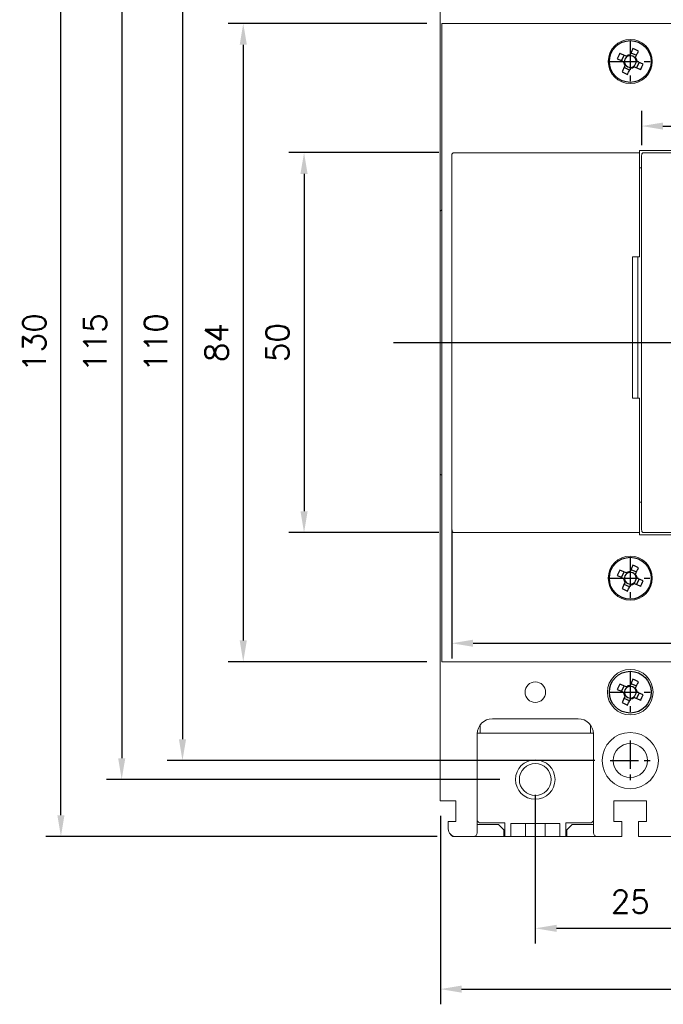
# Model space of a CAD drawing. Extents: x 2148 to 5280, y -907 to 1584.
# Tile 7 of 16: x 4121 to 4205, y 1271 to 1401. Entities that reach past the tile are written whole.
import ezdxf

# ---------------------------------------------------------------- set-up
doc = ezdxf.new("R2010")
doc.units = 0
doc.header["$LTSCALE"] = 3
doc.header["$MEASUREMENT"] = 0
doc.linetypes.add('CENTER', pattern=[2, 1.25, -0.25, 0.25, -0.25])
doc.layers.get('0').update_dxf_attribs({"linetype": 'CONTINUOUS'})
doc.layers.get('Defpoints').update_dxf_attribs({"linetype": 'CONTINUOUS'})
doc.layers.add('cen', color=1, linetype='CENTER')
doc.layers.add('di', color=3, linetype='CONTINUOUS')
doc.styles.add('KIM', font='ROMANS.shx', dxfattribs={"height": 5, "bigfont": 'GSG1.shx'})
doc.styles.get("Standard").update_dxf_attribs({"font": 'romans.shx', "height": 3, "bigfont": 'ghs.shx'})
doc.dimstyles.new('STANDARD$0', dxfattribs={"dimtxt": 5, "dimasz": 5, "dimexe": 1, "dimexo": 2, "dimgap": 2, "dimtad": 1, "dimdec": 4, "dimzin": 12, "dimdsep": 46, "dimtxsty": 'KIM', "dimcen": -1, "dimdle": 0.1, "dimadec": 0, "dimazin": 0, "dimtfac": 1, "dimtdec": 4, "dimtmove": 0, "dimatfit": 3, "dimfxl": 0, "dimtolj": 1, "dimtzin": 0, "dimarcsym": 0})

# ---------------------------------------------------------------- blocks, each defined once
blk = doc.blocks.new('M3')
at = {"color": 4}
for p, q in [((1258.33, 221.58), (1258.67, 222.3)), ((1259.05, 222.12), (1258.95, 222.17)), ((1259.45, 222.35), (1259.41, 222.25)), ((1259.59, 222.64), (1260.31, 222.3)), ((1260.13, 221.92), (1260.17, 222.02)), ((1258.62, 221.45), (1258.72, 221.4)), ((1259.39, 220.33), (1258.67, 220.67)), ((1258.85, 221.05), (1258.8, 220.95)), ((1259.52, 220.62), (1259.57, 220.72)), ((1259.92, 220.85), (1260.02, 220.8)), ((1260.35, 221.52), (1260.25, 221.56)), ((1260.64, 221.38), (1260.3, 220.67))]:
    blk.add_line(p, q, dxfattribs=at)
at = {"color": 4, "flags": 128}
for points in [[(1259.84, 223.18), (1259.79, 223.08), (1259.75, 222.98), (1259.7, 222.87), (1259.65, 222.77), (1259.6, 222.67), (1259.55, 222.56), (1259.5, 222.46), (1259.45, 222.35)], [(1257.79, 221.84), (1257.89, 221.79), (1257.99, 221.74), (1258.1, 221.69), (1258.2, 221.65), (1258.31, 221.6), (1258.41, 221.55), (1258.52, 221.5), (1258.62, 221.45)], [(1258.95, 222.17), (1258.85, 222.22), (1258.74, 222.27), (1258.64, 222.32), (1258.54, 222.36), (1258.43, 222.41), (1258.33, 222.46), (1258.22, 222.51), (1258.12, 222.56)], [(1260.17, 222.02), (1260.22, 222.12), (1260.27, 222.23), (1260.32, 222.33), (1260.37, 222.43), (1260.42, 222.54), (1260.46, 222.64), (1260.51, 222.75), (1260.56, 222.85)], [(1258.8, 220.95), (1258.75, 220.85), (1258.7, 220.74), (1258.66, 220.64), (1258.61, 220.53), (1258.56, 220.43), (1258.51, 220.32), (1258.46, 220.22), (1258.41, 220.12)], [(1259.13, 219.78), (1259.18, 219.89), (1259.23, 219.99), (1259.28, 220.09), (1259.32, 220.2), (1259.37, 220.3), (1259.42, 220.41), (1259.47, 220.51), (1259.52, 220.62)], [(1260.02, 220.8), (1260.12, 220.75), (1260.23, 220.7), (1260.33, 220.65), (1260.44, 220.6), (1260.54, 220.55), (1260.65, 220.51), (1260.75, 220.46), (1260.85, 220.41)], [(1261.19, 221.13), (1261.08, 221.18), (1260.98, 221.22), (1260.88, 221.27), (1260.77, 221.32), (1260.67, 221.37), (1260.56, 221.42), (1260.46, 221.47), (1260.35, 221.52)]]:
    blk.add_lwpolyline(points, dxfattribs=at)
at = {"color": 4}
blk.add_circle((1259.49, 221.48), 2.75, dxfattribs=at)
for centre, radius, start, end in [((1253.74, 209.15), 15.31, 63.5189, 66.4838), ((1271.82, 215.73), 15.31, 153.5189, 156.4838), ((1259.49, 221.48), 0.771, 124.1053, 185.8975), ((1259.49, 221.48), 0.867, 92.1643, 127.8385), ((1259.49, 221.48), 0.771, 95.8975, 124.1053), ((1259.49, 221.48), 0.771, 34.1053, 95.8975), ((1259.49, 221.48), 0.771, 5.8975, 34.1053), ((1259.49, 221.48), 0.867, 2.1643, 37.8385), ((1259.49, 221.48), 0.867, 182.1643, 217.8385), ((1259.49, 221.48), 0.771, 185.8975, 214.1053), ((1259.49, 221.48), 0.771, 214.1053, 275.8975), ((1259.49, 221.48), 0.867, 272.1643, 307.8385), ((1259.49, 221.48), 0.771, 275.8975, 304.1053), ((1259.49, 221.48), 0.771, 304.1053, 5.8975), ((1247.15, 227.24), 15.31, 333.5189, 336.4838), ((1265.24, 233.82), 15.31, 243.519, 246.4838)]:
    blk.add_arc(centre, radius, start, end, dxfattribs=at)
blk = doc.blocks.new('*D29')
at = {"layer": 'Defpoints', "color": 0}
for p in [(4188.64, 1300.73), (4213.64, 1289.16), (4213.64, 1281.15)]:
    blk.add_point(p, dxfattribs=at)
at = {"layer": 'di'}
for p, q in [((4188.64, 1298.73), (4188.64, 1279.15)), ((4213.64, 1287.16), (4213.64, 1279.15)), ((4191.44, 1281.15), (4210.84, 1281.15))]:
    blk.add_line(p, q, dxfattribs=at)
for points in [[(4191.44, 1281.61), (4191.44, 1280.68), (4188.64, 1281.15)], [(4210.84, 1281.61), (4210.84, 1280.68), (4213.64, 1281.15)]]:
    blk.add_solid(points, dxfattribs=at)
at = {"layer": 'di', "insert": (4201.14, 1284.65), "char_height": 3, "attachment_point": 5}
blk.add_mtext('\\A1;25', dxfattribs=at)
blk = doc.blocks.new('*D31')
at = {"layer": 'Defpoints', "color": 0}
for p in [(4176.14, 1297.93), (4251.14, 1297.93), (4251.14, 1273.15)]:
    blk.add_point(p, dxfattribs=at)
at = {"layer": 'di'}
for p, q in [((4176.14, 1295.93), (4176.14, 1271.15)), ((4251.14, 1295.93), (4251.14, 1271.15)), ((4178.94, 1273.15), (4248.34, 1273.15))]:
    blk.add_line(p, q, dxfattribs=at)
for points in [[(4178.94, 1273.61), (4178.94, 1272.68), (4176.14, 1273.15)], [(4248.34, 1273.61), (4248.34, 1272.68), (4251.14, 1273.15)]]:
    blk.add_solid(points, dxfattribs=at)
at = {"layer": 'di', "insert": (4214.3, 1276.65), "char_height": 3, "attachment_point": 5}
blk.add_mtext('\\A1;75', dxfattribs=at)
blk = doc.blocks.new('fasdfasdfsadf')
at = {"color": 7, "linetype": 'Continuous', "lineweight": 15}
for p, q in [((731.87, -339.28), (731.87, -338.96)), ((731.87, -388.03), (731.87, -339.28)), ((732.17, -338.66), (756.57, -338.66)), ((779.17, -338.36), (756.57, -338.36)), ((756.57, -338.36), (756.57, -338.66)), ((756.57, -338.66), (756.57, -338.98)), ((756.57, -338.98), (756.57, -339.28)), ((756.57, -352.36), (756.57, -339.28)), ((756.87, -339.67), (756.87, -339.03)), ((757.04, -338.66), (757.37, -338.66)), ((778.37, -338.66), (757.37, -338.66)), ((778.37, -338.66), (778.71, -338.66)), ((778.87, -339.03), (778.87, -339.67)), ((779.17, -338.66), (779.17, -338.36)), ((779.17, -338.66), (803.57, -338.66)), ((779.17, -338.98), (779.17, -338.66)), ((779.17, -339.28), (779.17, -338.98)), ((779.17, -339.28), (779.17, -352.36)), ((803.87, -338.96), (803.87, -339.28)), ((803.87, -339.28), (803.87, -388.03)), ((756.87, -340.66), (756.57, -340.66)), ((756.87, -387.65), (756.87, -339.67)), ((778.87, -339.67), (778.87, -387.65)), ((779.17, -340.66), (778.87, -340.66)), ((760.87, -342.86), (761.37, -342.86)), ((760.87, -342.86), (760.87, -371.31)), ((761.37, -343.17), (761.37, -342.57)), ((774.37, -343.17), (761.37, -343.17)), ((761.37, -343.17), (761.37, -347.62)), ((774.07, -342.27), (761.67, -342.27)), ((761.67, -343.12), (774.07, -343.12)), ((774.37, -342.57), (774.37, -343.17)), ((774.37, -342.86), (774.87, -342.86)), ((774.37, -347.62), (774.37, -343.17)), ((774.87, -371.31), (774.87, -342.86)), ((761.37, -343.77), (760.87, -343.77)), ((774.87, -343.77), (774.37, -343.77)), ((730.37, -346.35), (730.37, -349.04)), ((805.37, -346.35), (805.37, -349.04)), ((761.37, -348.41), (761.37, -347.62)), ((761.37, -349.28), (761.37, -348.41)), ((761.67, -347.58), (774.07, -347.58)), ((774.37, -347.62), (774.37, -348.41)), ((774.37, -348.41), (774.37, -349.28)), ((730.37, -349.5), (730.37, -349.04)), ((730.37, -349.5), (730.37, -377.81)), ((761.37, -349.83), (761.37, -349.28)), ((761.67, -349.58), (774.07, -349.58)), ((774.37, -349.28), (774.37, -349.83)), ((805.37, -349.04), (805.37, -349.5)), ((805.37, -349.5), (805.37, -377.81)), ((755.67, -352.36), (755.67, -370.96)), ((756.57, -352.36), (755.67, -352.36)), ((756.37, -352.36), (756.37, -370.96)), ((780.07, -352.36), (779.17, -352.36)), ((779.37, -370.96), (779.37, -352.36)), ((780.07, -370.96), (780.07, -352.36)), ((761.52, -362.93), (774.87, -362.93)), ((761.52, -367.68), (761.52, -362.93)), ((774.87, -369.1), (763.02, -369.1)), ((763.02, -369.1), (763.02, -369.16)), ((774.87, -369.16), (763.02, -369.16)), ((774.87, -370.5), (760.87, -370.5)), ((755.67, -370.96), (756.57, -370.96)), ((756.57, -388.03), (756.57, -370.96)), ((774.87, -371.31), (760.87, -371.31)), ((779.17, -370.96), (779.17, -388.03)), ((779.17, -370.96), (780.07, -370.96)), ((730.37, -378.28), (730.37, -377.81)), ((730.37, -378.28), (730.37, -380.97)), ((779.07, -381), (779.07, -378.31)), ((805.37, -377.81), (805.37, -378.28)), ((805.37, -378.28), (805.37, -380.97)), ((756.57, -384.66), (756.87, -384.66)), ((778.87, -384.66), (779.17, -384.66)), ((731.87, -388.36), (731.87, -388.03)), ((732.17, -388.66), (756.57, -388.66)), ((756.57, -388.03), (756.57, -388.33)), ((756.57, -388.33), (756.57, -388.66)), ((756.57, -388.66), (756.57, -388.96)), ((756.87, -388.29), (756.87, -387.65)), ((757.37, -388.66), (757.04, -388.66)), ((757.37, -388.66), (778.37, -388.66)), ((778.71, -388.66), (778.37, -388.66)), ((778.87, -387.65), (778.87, -388.29)), ((779.17, -388.33), (779.17, -388.03)), ((779.17, -388.66), (779.17, -388.33)), ((779.17, -388.66), (803.57, -388.66)), ((779.17, -388.96), (779.17, -388.66)), ((803.87, -388.03), (803.87, -388.36)), ((756.57, -388.96), (779.17, -388.96))]:
    blk.add_line(p, q, dxfattribs=at)
for radius in [2.75, 2.5]:
    blk.add_circle((782.57, -379.66), radius, dxfattribs=at)
for centre, radius, start, end in [((761.67, -342.57), 0.3, 90, 180), ((761.6, -343.68), 0.564, 82.5137, 113.6806), ((774.07, -342.57), 0.3, 0, 90), ((774.15, -343.68), 0.564, 66.3194, 97.4863), ((761.6, -348.14), 0.564, 82.5136, 113.6809), ((774.15, -348.14), 0.564, 66.3191, 97.4864), ((782.57, -379.66), 3.75, 155.0487, 158.9605), ((782.57, -379.66), 3.75, 201.0395, 204.9513)]:
    blk.add_arc(centre, radius, start, end, dxfattribs=at)
for centre, major_axis, ratio, start_param, end_param in [((732.17, -338.96), (0, -0.301), 0.996195, 3.141593, 4.712389), ((757.37, -339.03), (0, -0.502), 0.996195, 3.881497, 4.712389), ((778.37, -339.03), (0, -0.502), 0.996195, 1.570796, 2.401688), ((803.57, -338.96), (0, 0.301), 0.996195, 4.712389, 6.283185), ((730.87, -346.35), (0.5, 0), 0.375, 2.214297, 3.141593), ((804.87, -346.35), (0.5, 0), 0.375, 0, 0.927295), ((761.67, -349.28), (0, -0.303), 0.988676, 4.712389, 6.283185), ((774.07, -349.28), (0, -0.303), 0.988676, 0, 1.570796), ((763.02, -361.71), (35.51, -35.51), 0.10461, 4.774591, 4.81662), ((763.02, -361.71), (35.8, -35.8), 0.10461, 4.774941, 4.81662), ((730.87, -380.97), (0.5, 0), 0.375, 3.141593, 4.068888), ((804.87, -380.97), (0.5, 0), 0.375, 5.35589, 6.283185), ((732.17, -388.36), (0, -0.301), 0.996195, 4.712389, 6.283185), ((757.37, -388.29), (0, 0.502), 0.996195, 1.570796, 2.401688), ((778.37, -388.29), (0, 0.502), 0.996195, 3.881497, 4.712389), ((803.57, -388.36), (0, 0.301), 0.996195, 3.141593, 4.712389)]:
    blk.add_ellipse(centre, major_axis=major_axis, ratio=ratio, start_param=start_param, end_param=end_param, dxfattribs=at)
for points, knots in [([(761.67, -350.61), (761.67, -350.61), (761.58, -350.44), (761.42, -350.2), (761.38, -349.92), (761.37, -349.83)], [0, 0, 0, 0, 0.007091, 0.681187, 1, 1, 1, 1]), ([(774.37, -349.83), (774.36, -349.92), (774.33, -350.2), (774.17, -350.44), (774.07, -350.61), (774.07, -350.61)], [0, 0, 0, 0, 0.318813, 0.992909, 1, 1, 1, 1])]:
    blk.add_open_spline(points, degree=3, knots=knots, dxfattribs=at)
at = {"layer": 'cen'}
for p, q in [((782.57, -377.01), (782.57, -382.31)), ((779.92, -379.66), (785.22, -379.66)), ((752.72, -394.66), (758.02, -394.66)), ((777.72, -394.66), (783.02, -394.66))]:
    blk.add_line(p, q, dxfattribs=at)
blk = doc.blocks.new('*D72')
at = {"layer": 'Defpoints', "color": 0}
for p in [(4177.64, 1335.57), (4249.64, 1335.57), (4249.64, 1318.66)]:
    blk.add_point(p, dxfattribs=at)
at = {"layer": 'di'}
for p, q in [((4177.64, 1333.57), (4177.64, 1316.66)), ((4249.64, 1333.57), (4249.64, 1316.66)), ((4180.44, 1318.66), (4246.84, 1318.66))]:
    blk.add_line(p, q, dxfattribs=at)
for points in [[(4180.44, 1319.13), (4180.44, 1318.2), (4177.64, 1318.66)], [(4246.84, 1319.13), (4246.84, 1318.2), (4249.64, 1318.66)]]:
    blk.add_solid(points, dxfattribs=at)
at = {"layer": 'di', "insert": (4213.64, 1322.16), "char_height": 3, "attachment_point": 5}
blk.add_mtext('\\A1;72', dxfattribs=at)
blk = doc.blocks.new('*D73')
at = {"layer": 'Defpoints', "color": 0}
for p in [(4224.64, 1386.73), (4202.64, 1382.22), (4224.64, 1382.22)]:
    blk.add_point(p, dxfattribs=at)
at = {"layer": 'di'}
for p, q in [((4202.64, 1384.22), (4202.64, 1388.73)), ((4224.64, 1384.22), (4224.64, 1388.73)), ((4205.44, 1386.73), (4221.84, 1386.73))]:
    blk.add_line(p, q, dxfattribs=at)
for points in [[(4205.44, 1387.19), (4205.44, 1386.26), (4202.64, 1386.73)], [(4221.84, 1387.19), (4221.84, 1386.26), (4224.64, 1386.73)]]:
    blk.add_solid(points, dxfattribs=at)
at = {"layer": 'di', "insert": (4213.64, 1390.23), "char_height": 3, "attachment_point": 5}
blk.add_mtext('\\A1;22', dxfattribs=at)
blk = doc.blocks.new('*D93')
at = {"layer": 'Defpoints', "color": 0}
for p in [(4177.94, 1383.23), (4158.2, 1333.23), (4177.94, 1333.23)]:
    blk.add_point(p, dxfattribs=at)
at = {"layer": 'di'}
for p, q in [((4175.94, 1383.23), (4156.2, 1383.23)), ((4158.2, 1380.43), (4158.2, 1336.03)), ((4175.94, 1333.23), (4156.2, 1333.23))]:
    blk.add_line(p, q, dxfattribs=at)
for points in [[(4157.73, 1380.43), (4158.67, 1380.43), (4158.2, 1383.23)], [(4157.73, 1336.03), (4158.67, 1336.03), (4158.2, 1333.23)]]:
    blk.add_solid(points, dxfattribs=at)
at = {"layer": 'di', "insert": (4154.7, 1358.23), "char_height": 3, "attachment_point": 5, "rotation": 90}
blk.add_mtext('\\A1;50', dxfattribs=at)
blk = doc.blocks.new('*D94')
at = {"layer": 'Defpoints', "color": 0}
for p in [(4126.2, 1423.23), (4177.74, 1423.23), (4177.74, 1293.23)]:
    blk.add_point(p, dxfattribs=at)
at = {"layer": 'di'}
for p, q in [((4175.74, 1423.23), (4124.2, 1423.23)), ((4126.2, 1296.03), (4126.2, 1420.43)), ((4175.74, 1293.23), (4124.2, 1293.23))]:
    blk.add_line(p, q, dxfattribs=at)
for points in [[(4125.73, 1420.43), (4126.67, 1420.43), (4126.2, 1423.23)], [(4125.73, 1296.03), (4126.67, 1296.03), (4126.2, 1293.23)]]:
    blk.add_solid(points, dxfattribs=at)
at = {"layer": 'di', "insert": (4122.7, 1358.23), "char_height": 3, "attachment_point": 5, "rotation": 90}
blk.add_mtext('\\A1;130', dxfattribs=at)
blk = doc.blocks.new('*D95')
at = {"layer": 'Defpoints', "color": 0}
for p in [(4176.34, 1400.23), (4150.2, 1316.23), (4176.34, 1316.23)]:
    blk.add_point(p, dxfattribs=at)
at = {"layer": 'di'}
for p, q in [((4174.34, 1400.23), (4148.2, 1400.23)), ((4150.2, 1397.43), (4150.2, 1319.03)), ((4174.34, 1316.23), (4148.2, 1316.23))]:
    blk.add_line(p, q, dxfattribs=at)
for points in [[(4149.73, 1397.43), (4150.67, 1397.43), (4150.2, 1400.23)], [(4149.73, 1319.03), (4150.67, 1319.03), (4150.2, 1316.23)]]:
    blk.add_solid(points, dxfattribs=at)
at = {"layer": 'di', "insert": (4146.7, 1358.23), "char_height": 3, "attachment_point": 5, "rotation": 90}
blk.add_mtext('\\A1;84', dxfattribs=at)
blk = doc.blocks.new('*D92')
at = {"layer": 'Defpoints', "color": 0}
for p in [(4185.99, 1415.73), (4134.2, 1300.73), (4185.99, 1300.73)]:
    blk.add_point(p, dxfattribs=at)
at = {"layer": 'di'}
for p, q in [((4183.99, 1415.73), (4132.2, 1415.73)), ((4134.2, 1412.93), (4134.2, 1303.53)), ((4183.99, 1300.73), (4132.2, 1300.73))]:
    blk.add_line(p, q, dxfattribs=at)
for points in [[(4133.73, 1412.93), (4134.67, 1412.93), (4134.2, 1415.73)], [(4133.73, 1303.53), (4134.67, 1303.53), (4134.2, 1300.73)]]:
    blk.add_solid(points, dxfattribs=at)
at = {"layer": 'di', "insert": (4130.7, 1358.23), "char_height": 3, "attachment_point": 5, "rotation": 90}
blk.add_mtext('\\A1;115', dxfattribs=at)
blk = doc.blocks.new('*D91')
at = {"layer": 'Defpoints', "color": 0}
for p in [(4198.49, 1413.23), (4142.2, 1303.23), (4198.49, 1303.23)]:
    blk.add_point(p, dxfattribs=at)
at = {"layer": 'di'}
for p, q in [((4196.49, 1413.23), (4140.2, 1413.23)), ((4142.2, 1410.43), (4142.2, 1306.03)), ((4196.49, 1303.23), (4140.2, 1303.23))]:
    blk.add_line(p, q, dxfattribs=at)
for points in [[(4141.73, 1410.43), (4142.67, 1410.43), (4142.2, 1413.23)], [(4141.73, 1306.03), (4142.67, 1306.03), (4142.2, 1303.23)]]:
    blk.add_solid(points, dxfattribs=at)
at = {"layer": 'di', "insert": (4138.7, 1358.23), "char_height": 3, "attachment_point": 5, "rotation": 90}
blk.add_mtext('\\A1;110', dxfattribs=at)

msp = doc.modelspace()

# ---------------------------------------------------------------- linework, layer by layer
at = {"color": 7, "linetype": 'Continuous', "lineweight": 15}
for p, q in [((4176.13608, 1375.53823), (4176.13608, 1418.52573)), ((4176.33607, 1316.22573), (4176.33607, 1400.22573)), ((4176.33607, 1400.22573), (4177.63608, 1400.22573)), ((4249.63608, 1400.22573), (4177.63608, 1400.22573)), ((4176.13608, 1297.92573), (4176.13608, 1340.91323)), ((4177.63608, 1316.22573), (4176.33607, 1316.22573)), ((4177.63608, 1316.22573), (4249.63608, 1316.22573)), ((4181.38608, 1306.82765), (4181.38608, 1307.92573)), ((4194.28608, 1308.72573), (4182.98608, 1308.72573)), ((4195.88608, 1307.92573), (4195.88608, 1306.82765)), ((4180.98608, 1306.72573), (4180.98608, 1293.72573)), ((4181.38608, 1306.82573), (4180.98858, 1306.82573)), ((4181.38608, 1306.82765), (4181.38608, 1306.82573)), ((4181.38608, 1306.82765), (4195.88608, 1306.82765)), ((4195.88608, 1306.82573), (4195.88608, 1306.82765)), ((4196.28358, 1306.82573), (4195.88608, 1306.82573)), ((4196.28608, 1293.72573), (4196.28608, 1306.72573)), ((4176.63608, 1297.92573), (4176.13608, 1297.92573)), ((4176.63608, 1297.92573), (4178.18608, 1297.92573)), ((4178.18608, 1297.92573), (4178.18608, 1295.22573)), ((4198.98608, 1297.92573), (4203.28608, 1297.92573)), ((4198.98608, 1295.22573), (4198.98608, 1297.92573)), ((4203.28608, 1297.92573), (4203.28608, 1295.22573)), ((4177.18608, 1294.22573), (4177.18608, 1295.22573)), ((4177.18608, 1295.22573), (4177.68608, 1295.22573)), ((4178.18608, 1295.22573), (4177.68608, 1295.22573)), ((4183.78608, 1294.82573), (4180.98608, 1294.82573)), ((4181.43608, 1295.02573), (4184.63608, 1295.02573)), ((4184.48608, 1294.12573), (4183.78608, 1294.82573)), ((4184.63608, 1295.02573), (4184.63608, 1293.22573)), ((4191.85599, 1294.92573), (4185.41616, 1294.92573)), ((4185.41616, 1294.92573), (4185.41616, 1293.22573)), ((4187.33608, 1294.92573), (4187.33608, 1293.22573)), ((4189.93608, 1294.92573), (4189.93608, 1293.22573)), ((4191.85599, 1294.92573), (4191.85599, 1293.22573)), ((4192.63608, 1295.02573), (4195.83608, 1295.02573)), ((4192.63608, 1293.22573), (4192.63608, 1295.02573)), ((4193.48608, 1294.82573), (4192.78608, 1294.12573)), ((4196.28608, 1294.82573), (4193.48608, 1294.82573)), ((4200.03608, 1295.22573), (4198.98608, 1295.22573)), ((4200.03608, 1293.72573), (4200.03608, 1295.22573)), ((4202.23608, 1295.22573), (4202.23608, 1293.72573)), ((4203.28608, 1295.22573), (4202.23608, 1295.22573)), ((4177.93608, 1293.22573), (4178.18608, 1293.22573)), ((4180.48608, 1293.22573), (4178.18608, 1293.22573)), ((4180.48608, 1293.22573), (4184.48608, 1293.22573)), ((4184.48608, 1293.22573), (4184.48608, 1294.12573)), ((4184.63608, 1293.22573), (4184.48608, 1293.22573)), ((4184.63608, 1293.22573), (4185.41616, 1293.22573)), ((4185.41616, 1293.22573), (4187.33608, 1293.22573)), ((4187.33608, 1293.22573), (4189.93608, 1293.22573)), ((4189.93608, 1293.22573), (4191.85599, 1293.22573)), ((4191.85599, 1293.22573), (4192.63608, 1293.22573)), ((4192.78608, 1293.22573), (4192.63608, 1293.22573)), ((4192.78608, 1294.12573), (4192.78608, 1293.22573)), ((4192.78608, 1293.22573), (4196.78608, 1293.22573)), ((4200.03608, 1293.22573), (4196.78608, 1293.22573)), ((4200.03608, 1293.72573), (4200.03608, 1293.22573)), ((4202.23608, 1293.22573), (4202.23608, 1293.72573)), ((4205.48608, 1293.22573), (4202.23608, 1293.22573)), ((4205.48608, 1293.22573), (4209.48608, 1293.22573))]:
    msp.add_line(p, q, dxfattribs=at)
for centre, radius in [((4201.13608, 1395.22573), 2.9), ((4201.13608, 1327.22573), 2.9), ((4201.13608, 1312.22573), 3), ((4188.63608, 1312.22573), 1.35), ((4201.13608, 1303.22573), 3.7), ((4201.13608, 1303.22573), 2.25), ((4188.63608, 1300.72573), 2.6), ((4188.63608, 1300.72573), 2.1)]:
    msp.add_circle(centre, radius, dxfattribs=at)
for centre, radius, start, end in [((4182.98608, 1306.72573), 2, 90, 180), ((4194.28608, 1306.72573), 2, 0, 90), ((4181.43608, 1295.52573), 0.5, 205.8419316, 270), ((4195.83608, 1295.52573), 0.5, 270, 334.158066), ((4178.18608, 1294.22573), 1, 180, 270), ((4177.93608, 1293.72573), 0.5, 204.9363879, 270), ((4180.48608, 1293.72573), 0.5, 270, 0), ((4196.78608, 1293.72573), 0.5, 180, 270)]:
    msp.add_arc(centre, radius, start, end, dxfattribs=at)
at = {"layer": 'cen'}
for p, q in [((4201.13608, 1397.87573), (4201.13608, 1392.57573)), ((4198.48608, 1395.22573), (4203.78608, 1395.22573)), ((4201.13608, 1329.87573), (4201.13608, 1324.57573)), ((4201.13608, 1314.87573), (4201.13608, 1309.57573)), ((4198.48608, 1312.22573), (4203.78608, 1312.22573)), ((4201.13608, 1305.87573), (4201.13608, 1300.57573)), ((4198.48608, 1303.22573), (4203.78608, 1303.22573))]:
    msp.add_line(p, q, dxfattribs=at)
at = {"layer": 'cen', "ltscale": 10}
msp.add_line((4169.96377, 1358.22573), (4257.30838, 1358.22573), dxfattribs=at)

# ---------------------------------------------------------------- block references
at = {"rotation": 270}
for p in [(3979.65228, 2654.71278), (3979.65228, 2586.71278), (3979.65228, 2571.71278)]:
    msp.add_blockref('M3', p, dxfattribs=at)
at = {"layer": 'di'}
msp.add_blockref('fasdfasdfsadf', (3445.76245, 1721.88396), dxfattribs=at)

# ---------------------------------------------------------------- dimensions: what is measured, and where the dimension line sits
for base, p1, p2, picture, middle in [((4126.20149, 1423.22573), (4177.73608, 1293.22573), (4177.73608, 1423.22573), '*D94', (4126.20149, 1358.22573)), ((4134.20149, 1300.72573), (4185.98608, 1415.72573), (4185.98608, 1300.72573), '*D92', (4134.20149, 1358.22573)), ((4142.20149, 1303.22573), (4198.48608, 1413.22573), (4198.48608, 1303.22573), '*D91', (4142.20149, 1358.22573)), ((4150.20149, 1316.22573), (4176.33608, 1400.22573), (4176.33608, 1316.22573), '*D95', (4150.20149, 1358.22573))]:
    dim = msp.add_linear_dim(base=base, p1=p1, p2=p2, angle=90, dimstyle='STANDARD$0', override={"dimtxt": 3, "dimasz": 2.8, "dimexe": 2, "dimdec": 2, "dimzin": 8, "dimtxsty": 'Standard', "dimcen": 0, "dimclrd": 256, "dimclre": 256, "dimclrt": 256, "dimadec": 2, "dimazin": 2, "dimtfac": 0.6, "dimtdec": 2, "dimtmove": 0, "dimtzin": 8, "dimlwd": 65535, "dimlwe": 65535, "dimarcsym": 1}, dxfattribs=at)
    dim.commit()
    dim.dimension.update_dxf_attribs({"geometry": picture, "text_midpoint": middle, "dimtype": 160})
for base, p1, p2, override, picture, middle in [((4224.63608, 1386.72657), (4202.63608, 1382.21563), (4224.63608, 1382.21563), {"dimtxt": 3, "dimasz": 2.8, "dimexe": 2, "dimdec": 2, "dimzin": 8, "dimtxsty": 'Standard', "dimcen": 0, "dimclrd": 256, "dimclre": 256, "dimclrt": 256, "dimadec": 2, "dimazin": 2, "dimtfac": 0.6, "dimtdec": 2, "dimtzin": 8, "dimlwd": 65535, "dimlwe": 65535, "dimarcsym": 1}, '*D73', (4213.63608, 1390.22657)), ((4249.63608, 1318.66308), (4177.63608, 1335.5701), (4249.63608, 1335.5701), {"dimtxt": 3, "dimasz": 2.8, "dimexe": 2, "dimdec": 2, "dimzin": 8, "dimtxsty": 'Standard', "dimcen": 0, "dimclrd": 256, "dimclre": 256, "dimclrt": 256, "dimadec": 2, "dimazin": 2, "dimtfac": 0.6, "dimtdec": 2, "dimtzin": 8, "dimlwd": 65535, "dimlwe": 65535, "dimarcsym": 1}, '*D72', (4213.63608, 1322.16308)), ((4213.63608, 1281.14709), (4188.63608, 1300.72573), (4213.63608, 1289.15913), {"dimtxt": 3, "dimasz": 2.8, "dimexe": 2, "dimdec": 2, "dimzin": 8, "dimtxsty": 'Standard', "dimcen": 0, "dimclrd": 256, "dimclre": 256, "dimclrt": 256, "dimadec": 2, "dimazin": 2, "dimtfac": 0.6, "dimtdec": 2, "dimtmove": 0, "dimtzin": 8, "dimlwd": 65535, "dimlwe": 65535, "dimarcsym": 1}, '*D29', (4201.13608, 1284.64709))]:
    dim = msp.add_linear_dim(base=base, p1=p1, p2=p2, dimstyle='STANDARD$0', override=override, dxfattribs=at)
    dim.commit()
    dim.dimension.update_dxf_attribs({"geometry": picture, "text_midpoint": middle})
dim = msp.add_linear_dim(base=(4158.20149, 1333.22573), p1=(4177.93608, 1383.22573), p2=(4177.93608, 1333.22573), angle=90, text='50', dimstyle='STANDARD$0', override={"dimtxt": 3, "dimasz": 2.8, "dimexe": 2, "dimdec": 2, "dimzin": 8, "dimtxsty": 'Standard', "dimcen": 0, "dimclrd": 256, "dimclre": 256, "dimclrt": 256, "dimadec": 2, "dimazin": 2, "dimtfac": 0.6, "dimtdec": 2, "dimtmove": 0, "dimtzin": 8, "dimlwd": 65535, "dimlwe": 65535, "dimarcsym": 1}, dxfattribs=at)
dim.commit()
dim.dimension.update_dxf_attribs({"geometry": '*D93', "text_midpoint": (4158.20149, 1358.22573), "dimtype": 160})
dim = msp.add_linear_dim(base=(4251.13608, 1273.14709), p1=(4176.13608, 1297.92573), p2=(4251.13608, 1297.92573), dimstyle='STANDARD$0', override={"dimtxt": 3, "dimasz": 2.8, "dimexe": 2, "dimdec": 2, "dimzin": 8, "dimtxsty": 'Standard', "dimcen": 0, "dimclrd": 256, "dimclre": 256, "dimclrt": 256, "dimadec": 2, "dimazin": 2, "dimtfac": 0.6, "dimtdec": 2, "dimtmove": 0, "dimtzin": 8, "dimlwd": 65535, "dimlwe": 65535, "dimarcsym": 1}, dxfattribs=at)
dim.commit()
dim.dimension.update_dxf_attribs({"geometry": '*D31', "text_midpoint": (4214.30418, 1273.14709), "dimtype": 160})

doc.saveas('drawing.dxf')
